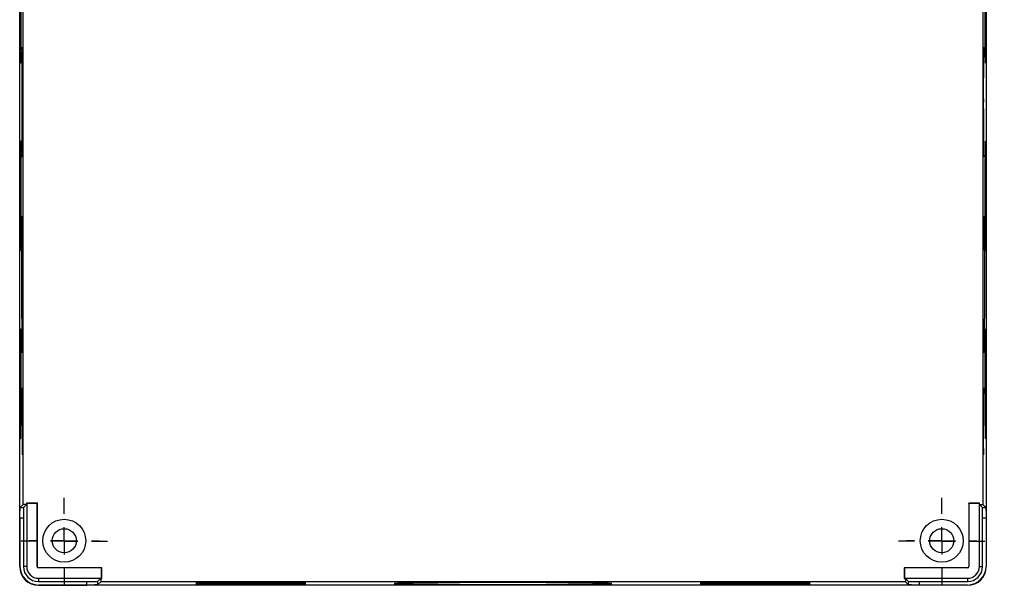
# Model space of a CAD drawing. Header units: millimetres. Extents: x 0 to 1118, y 0 to 864.
# Tile 6 of 11: x 782 to 966, y 321 to 426. Entities that reach past the tile are written whole.
import ezdxf

# ---------------------------------------------------------------- set-up
doc = ezdxf.new("R2010")
doc.units = ezdxf.units.MM
doc.header["$LTSCALE"] = 4
doc.linetypes.add('CENTERX2', pattern=[20.32, 12.7, -2.54, 2.54, -2.54])
doc.layers.add('CENTER', color=40, linetype='CENTERX2')
doc.layers.add('DIMENSIONS', color=140, linetype='Continuous', lineweight=25)
doc.styles.add('SLDTEXTSTYLE0', font='TXT', dxfattribs={"width": 0.7})
doc.dimstyles.new('SLDDIMSTYLE0', dxfattribs={"dimtxt": 8.632031, "dimasz": 13.208, "dimexe": 0, "dimexo": 0.0625, "dimgap": 2.158008, "dimtad": 0, "dimtih": 1, "dimtoh": 1, "dimdec": 1, "dimrnd": 1e-09, "dimzin": 12, "dimdsep": 46, "dimtxsty": 'SLDTEXTSTYLE0', "dimsah": 1, "dimcen": 0.09, "dimadec": 0, "dimazin": 3, "dimtfac": 1, "dimtdec": 1, "dimtofl": 0, "dimtmove": 0, "dimatfit": 3, "dimfxl": 0, "dimfrac": 2, "dimtolj": 1, "dimtzin": 12, "dimarcsym": 0})

# ---------------------------------------------------------------- blocks, each defined once
blk = doc.blocks.new('_D_12')
at = {"layer": 'DIMENSIONS'}
for p, q in [((967.33, 492.61), (1015.21, 492.61)), ((1002.51, 492.61), (1002.51, 430.22)), ((989.68, 414.57), (986.79, 414.57)), ((986.79, 414.57), (986.79, 400.85)), ((1015.34, 414.57), (1018.23, 414.57)), ((1018.23, 414.57), (1018.23, 400.85)), ((986.79, 400.85), (989.68, 400.85)), ((1018.23, 400.85), (1015.34, 400.85)), ((1002.51, 329.01), (1002.51, 398.92)), ((967.33, 329.01), (1015.21, 329.01))]:
    blk.add_line(p, q, dxfattribs=at)
for points in [[(1002.51, 492.61), (1000.48, 479.4), (1004.54, 479.4)], [(1002.51, 329.01), (1004.54, 342.21), (1000.48, 342.21)]]:
    blk.add_solid(points, dxfattribs=at)
at = {"layer": 'DIMENSIONS', "char_height": 8.467, "attachment_point": 1, "style": 'SLDTEXTSTYLE0'}
for s, insert in [('163.6', (986.09, 427.42)), ('6.44', (989.68, 411.77))]:
    blk.add_mtext(s, dxfattribs=dict(at, insert=insert))
blk = doc.blocks.new('SW_CENTERMARKSYMBOL_21')
at = {"layer": 'CENTER', "color": 0}
for p, q in [((0, 5.08), (0, 8.04)), ((0, 0), (0, 2.54)), ((-5.08, 0), (-8.04, 0)), ((0, 0), (-2.54, 0)), ((0, 0), (0, -2.54)), ((0, 0), (2.54, 0)), ((5.08, 0), (8.04, 0)), ((0, -5.08), (0, -8.04))]:
    blk.add_line(p, q, dxfattribs=at)
blk = doc.blocks.new('SW_CENTERMARKSYMBOL_22')
at = {"layer": 'CENTER', "color": 0}
for p, q in [((0, 5.08), (0, 8.04)), ((0, 0), (0, 2.54)), ((-5.08, 0), (-8.04, 0)), ((0, 0), (-2.54, 0)), ((0, 0), (0, -2.54)), ((0, 0), (2.54, 0)), ((5.08, 0), (8.04, 0)), ((0, -5.08), (0, -8.04))]:
    blk.add_line(p, q, dxfattribs=at)
blk = doc.blocks.new('SW_CENTERMARKSYMBOL_24')
at = {"layer": 'CENTER', "color": 0}
for p, q in [((0, 5.08), (0, 6.54)), ((0, 0), (0, 2.54)), ((-5.08, 0), (-6.54, 0)), ((0, 0), (-2.54, 0)), ((0, 0), (0, -2.54)), ((0, 0), (2.54, 0)), ((5.08, 0), (6.54, 0)), ((0, -5.08), (0, -6.54))]:
    blk.add_line(p, q, dxfattribs=at)
blk = doc.blocks.new('SW_CENTERMARKSYMBOL_25')
at = {"layer": 'CENTER', "color": 0}
for p, q in [((0, 5.08), (0, 6.54)), ((0, 0), (0, 2.54)), ((-5.08, 0), (-6.54, 0)), ((0, 0), (-2.54, 0)), ((0, 0), (0, -2.54)), ((0, 0), (2.54, 0)), ((5.08, 0), (6.54, 0)), ((0, -5.08), (0, -6.54))]:
    blk.add_line(p, q, dxfattribs=at)

msp = doc.modelspace()

# ---------------------------------------------------------------- linework, layer by layer
for p, q in [((782.41, 324.26), (782.41, 497.36)), ((962.51, 497.36), (962.51, 324.26)), ((783.05, 335.84), (783.05, 485.77)), ((961.87, 485.77), (961.87, 335.84)), ((783.05, 335.84), (782.48, 335.27)), ((783.7, 335.84), (783.05, 335.84)), ((783.7, 335.84), (783.13, 335.27)), ((783.7, 336.04), (783.7, 335.84)), ((783.71, 336.02), (783.7, 336.04)), ((785.7, 336.04), (783.7, 336.04)), ((785.68, 336.02), (783.71, 336.02)), ((783.71, 336.02), (783.71, 324.26)), ((785.68, 336.02), (785.7, 336.04)), ((785.68, 324.26), (785.68, 336.02)), ((785.7, 324.26), (785.7, 336.04)), ((959.24, 336.02), (959.23, 336.04)), ((959.23, 336.04), (959.23, 324.26)), ((961.23, 336.04), (959.23, 336.04)), ((959.24, 336.02), (959.24, 324.26)), ((961.21, 336.02), (959.24, 336.02)), ((961.21, 336.02), (961.23, 336.04)), ((961.21, 324.26), (961.21, 336.02)), ((961.23, 335.84), (961.23, 336.04)), ((961.23, 335.84), (961.79, 335.27)), ((961.23, 335.84), (961.87, 335.84)), ((962.44, 335.27), (961.87, 335.84)), ((782.48, 335.27), (783.13, 335.27)), ((961.79, 335.27), (962.44, 335.27)), ((782.46, 333.27), (782.46, 324.26)), ((783.11, 333.27), (782.46, 333.27)), ((783.11, 333.27), (783.11, 324.26)), ((961.81, 324.26), (961.81, 333.27)), ((962.46, 333.27), (961.81, 333.27)), ((962.46, 333.27), (962.46, 324.26)), ((782.46, 324.26), (782.41, 324.26)), ((783.71, 324.26), (783.11, 324.26)), ((785.68, 324.26), (785.7, 324.26)), ((785.91, 324.02), (785.91, 324.04)), ((797.7, 324.04), (785.91, 324.04)), ((797.68, 324.02), (785.91, 324.02)), ((797.68, 324.02), (797.7, 324.04)), ((797.68, 322.06), (797.68, 324.02)), ((797.7, 322.04), (797.7, 324.04)), ((947.24, 324.02), (947.23, 324.04)), ((959.01, 324.04), (947.23, 324.04)), ((947.23, 324.04), (947.23, 322.04)), ((947.24, 324.02), (947.24, 322.06)), ((959.01, 324.02), (947.24, 324.02)), ((959.01, 324.02), (959.01, 324.04)), ((959.24, 324.26), (959.23, 324.26)), ((961.21, 324.26), (961.81, 324.26)), ((962.46, 324.26), (962.51, 324.26)), ((785.91, 322.06), (785.91, 321.46)), ((785.91, 322.06), (797.68, 322.06)), ((785.91, 321.46), (794.93, 321.46)), ((794.93, 320.81), (794.93, 321.46)), ((797.5, 322.04), (796.93, 321.47)), ((796.93, 321.47), (796.93, 320.83)), ((796.93, 320.83), (797.5, 321.39)), ((797.5, 322.04), (797.7, 322.04)), ((797.5, 322.04), (797.5, 321.39)), ((947.43, 321.39), (797.5, 321.39)), ((797.68, 322.06), (797.7, 322.04)), ((947.24, 322.06), (947.23, 322.04)), ((947.23, 322.04), (947.43, 322.04)), ((947.24, 322.06), (959.01, 322.06)), ((947.43, 322.04), (947.99, 321.47)), ((947.43, 322.04), (947.43, 321.39)), ((947.43, 321.39), (947.99, 320.83)), ((947.99, 320.83), (947.99, 321.47)), ((949.99, 321.46), (959.01, 321.46)), ((949.99, 321.46), (949.99, 320.81)), ((959.01, 322.06), (959.01, 321.46)), ((785.91, 320.81), (785.91, 320.76)), ((785.91, 320.81), (794.93, 320.81)), ((959.01, 320.76), (785.91, 320.76)), ((958.96, 320.76), (785.96, 320.76)), ((959.01, 320.81), (949.99, 320.81)), ((959.01, 320.81), (959.01, 320.76))]:
    msp.add_line(p, q)
for centre, radius in [((790.71, 329.06), 4), ((954.21, 329.06), 4), ((790.71, 329.06), 2.25), ((954.21, 329.06), 2.25)]:
    msp.add_circle(centre, radius)
for centre, radius, start, end in [((1313.55, 412.86), 351.6, 178.6648, 180.3352), ((1313.83, 395.36), 351.6, 178.6648, 180.3352), ((1313.83, 360.36), 351.6, 178.6648, 180.3352), ((1163.79, 352.67), 201.87, 178.613, 180.387), ((785.91, 324.26), 3.5, 180, 270), ((785.91, 324.26), 3.45, 180, 270), ((785.91, 324.26), 2.8, 180, 270), ((785.91, 324.26), 2.2, 180, 270), ((785.91, 324.26), 0.233, 180, 270), ((785.91, 324.26), 0.215, 180, 270), ((959.01, 324.26), 2.8, 270, 0), ((959.01, 324.26), 2.2, 270, 0), ((959.01, 324.26), 0.233, 270, 0), ((959.01, 324.26), 0.215, 270, 0), ((959.01, 324.26), 3.45, 270, 0), ((959.01, 324.26), 3.5, 270, 0)]:
    msp.add_arc(centre, radius, start, end)
for points, knots in [([(782.69, 428.31), (782.69, 427.88), (782.69, 427.42), (782.69, 426.47), (782.69, 425.96), (782.68, 424.91), (782.68, 424.37), (782.68, 423.26), (782.67, 422.7), (782.67, 421.61), (782.66, 421.08), (782.65, 420.09), (782.65, 419.64), (782.63, 418.88), (782.63, 418.58), (782.61, 418.16), (782.61, 418.06), (782.59, 418.06), (782.58, 418.16), (782.57, 418.58), (782.56, 418.88), (782.55, 419.64), (782.54, 420.09), (782.53, 421.08), (782.53, 421.61), (782.52, 422.7), (782.52, 423.26), (782.52, 424.37), (782.51, 424.91), (782.51, 425.96), (782.51, 426.47), (782.51, 427.42), (782.51, 427.88), (782.51, 428.73), (782.51, 429.19), (782.51, 430.15), (782.51, 430.65), (782.51, 431.7), (782.52, 432.25), (782.52, 433.35), (782.52, 433.91), (782.53, 435), (782.53, 435.54), (782.54, 436.52), (782.55, 436.97), (782.56, 437.73), (782.57, 438.03), (782.58, 438.45), (782.59, 438.56), (782.61, 438.56), (782.61, 438.45), (782.63, 438.03), (782.63, 437.73), (782.65, 436.97), (782.65, 436.52), (782.66, 435.54), (782.67, 435), (782.67, 433.91), (782.68, 433.35), (782.68, 432.25), (782.68, 431.7), (782.69, 430.65), (782.69, 430.15), (782.69, 429.19), (782.69, 428.73), (782.69, 428.31)], [0, 0, 0, 0, 0.03125, 0.03125, 0.0625, 0.0625, 0.09375, 0.09375, 0.125, 0.125, 0.15625, 0.15625, 0.1875, 0.1875, 0.21875, 0.21875, 0.25, 0.25, 0.28125, 0.28125, 0.3125, 0.3125, 0.34375, 0.34375, 0.375, 0.375, 0.40625, 0.40625, 0.4375, 0.4375, 0.46875, 0.46875, 0.5, 0.5, 0.53125, 0.53125, 0.5625, 0.5625, 0.59375, 0.59375, 0.625, 0.625, 0.65625, 0.65625, 0.6875, 0.6875, 0.71875, 0.71875, 0.75, 0.75, 0.78125, 0.78125, 0.8125, 0.8125, 0.84375, 0.84375, 0.875, 0.875, 0.90625, 0.90625, 0.9375, 0.9375, 0.96875, 0.96875, 1, 1, 1, 1]), ([(962.23, 428.31), (962.23, 427.88), (962.23, 427.42), (962.23, 426.47), (962.24, 425.96), (962.24, 424.91), (962.24, 424.37), (962.24, 423.26), (962.25, 422.7), (962.25, 421.61), (962.26, 421.08), (962.27, 420.09), (962.27, 419.64), (962.29, 418.88), (962.29, 418.58), (962.31, 418.16), (962.32, 418.06), (962.32, 418.06)], [0, 0, 0, 0, 0.125, 0.125, 0.25, 0.25, 0.375, 0.375, 0.5, 0.5, 0.625, 0.625, 0.75, 0.75, 0.875, 0.875, 1, 1, 1, 1]), ([(782.97, 410.81), (782.97, 410.38), (782.97, 409.92), (782.97, 408.97), (782.96, 408.46), (782.96, 407.41), (782.96, 406.87), (782.96, 405.76), (782.95, 405.2), (782.95, 404.11), (782.94, 403.58), (782.93, 402.59), (782.93, 402.14), (782.91, 401.38), (782.91, 401.08), (782.89, 400.66), (782.88, 400.56), (782.87, 400.56), (782.86, 400.66), (782.85, 401.08), (782.84, 401.38), (782.83, 402.14), (782.82, 402.59), (782.81, 403.58), (782.81, 404.11), (782.8, 405.2), (782.8, 405.76), (782.79, 406.87), (782.79, 407.41), (782.79, 408.46), (782.79, 408.97), (782.79, 409.92), (782.79, 410.38), (782.79, 411.23), (782.79, 411.69), (782.79, 412.65), (782.79, 413.15), (782.79, 414.2), (782.79, 414.75), (782.8, 415.85), (782.8, 416.41), (782.81, 417.5), (782.81, 418.04), (782.82, 419.02), (782.83, 419.47), (782.84, 420.23), (782.85, 420.53), (782.86, 420.95), (782.87, 421.06), (782.88, 421.06), (782.89, 420.95), (782.91, 420.53), (782.91, 420.23), (782.93, 419.47), (782.93, 419.02), (782.94, 418.04), (782.95, 417.5), (782.95, 416.41), (782.96, 415.85), (782.96, 414.75), (782.96, 414.2), (782.96, 413.15), (782.97, 412.65), (782.97, 411.69), (782.97, 411.23), (782.97, 410.81)], [0, 0, 0, 0, 0.03125, 0.03125, 0.0625, 0.0625, 0.09375, 0.09375, 0.125, 0.125, 0.15625, 0.15625, 0.1875, 0.1875, 0.21875, 0.21875, 0.25, 0.25, 0.28125, 0.28125, 0.3125, 0.3125, 0.34375, 0.34375, 0.375, 0.375, 0.40625, 0.40625, 0.4375, 0.4375, 0.46875, 0.46875, 0.5, 0.5, 0.53125, 0.53125, 0.5625, 0.5625, 0.59375, 0.59375, 0.625, 0.625, 0.65625, 0.65625, 0.6875, 0.6875, 0.71875, 0.71875, 0.75, 0.75, 0.78125, 0.78125, 0.8125, 0.8125, 0.84375, 0.84375, 0.875, 0.875, 0.90625, 0.90625, 0.9375, 0.9375, 0.96875, 0.96875, 1, 1, 1, 1]), ([(961.95, 410.81), (961.95, 410.38), (961.95, 409.92), (961.96, 408.97), (961.96, 408.46), (961.96, 407.41), (961.96, 406.87), (961.97, 405.76), (961.97, 405.2), (961.98, 404.11), (961.98, 403.58), (961.99, 402.59), (962, 402.14), (962.01, 401.38), (962.01, 401.08), (962.03, 400.66), (962.04, 400.56), (962.04, 400.56)], [0, 0, 0, 0, 0.125, 0.125, 0.25, 0.25, 0.375, 0.375, 0.5, 0.5, 0.625, 0.625, 0.75, 0.75, 0.875, 0.875, 1, 1, 1, 1]), ([(782.69, 393.31), (782.69, 392.88), (782.69, 392.42), (782.69, 391.47), (782.69, 390.96), (782.68, 389.91), (782.68, 389.37), (782.68, 388.26), (782.67, 387.7), (782.67, 386.61), (782.66, 386.08), (782.65, 385.09), (782.65, 384.64), (782.63, 383.88), (782.63, 383.58), (782.61, 383.16), (782.61, 383.06), (782.59, 383.06), (782.58, 383.16), (782.57, 383.58), (782.56, 383.88), (782.55, 384.64), (782.54, 385.09), (782.53, 386.08), (782.53, 386.61), (782.52, 387.7), (782.52, 388.26), (782.52, 389.37), (782.51, 389.91), (782.51, 390.96), (782.51, 391.47), (782.51, 392.42), (782.51, 392.88), (782.51, 393.73), (782.51, 394.19), (782.51, 395.15), (782.51, 395.65), (782.51, 396.7), (782.52, 397.25), (782.52, 398.35), (782.52, 398.91), (782.53, 400), (782.53, 400.54), (782.54, 401.52), (782.55, 401.97), (782.56, 402.73), (782.57, 403.03), (782.58, 403.45), (782.59, 403.56), (782.61, 403.56), (782.61, 403.45), (782.63, 403.03), (782.63, 402.73), (782.65, 401.97), (782.65, 401.52), (782.66, 400.54), (782.67, 400), (782.67, 398.91), (782.68, 398.35), (782.68, 397.25), (782.68, 396.7), (782.69, 395.65), (782.69, 395.15), (782.69, 394.19), (782.69, 393.73), (782.69, 393.31)], [0, 0, 0, 0, 0.03125, 0.03125, 0.0625, 0.0625, 0.09375, 0.09375, 0.125, 0.125, 0.15625, 0.15625, 0.1875, 0.1875, 0.21875, 0.21875, 0.25, 0.25, 0.28125, 0.28125, 0.3125, 0.3125, 0.34375, 0.34375, 0.375, 0.375, 0.40625, 0.40625, 0.4375, 0.4375, 0.46875, 0.46875, 0.5, 0.5, 0.53125, 0.53125, 0.5625, 0.5625, 0.59375, 0.59375, 0.625, 0.625, 0.65625, 0.65625, 0.6875, 0.6875, 0.71875, 0.71875, 0.75, 0.75, 0.78125, 0.78125, 0.8125, 0.8125, 0.84375, 0.84375, 0.875, 0.875, 0.90625, 0.90625, 0.9375, 0.9375, 0.96875, 0.96875, 1, 1, 1, 1]), ([(962.23, 393.31), (962.23, 392.88), (962.23, 392.42), (962.23, 391.47), (962.24, 390.96), (962.24, 389.91), (962.24, 389.37), (962.24, 388.26), (962.25, 387.7), (962.25, 386.61), (962.26, 386.08), (962.27, 385.09), (962.27, 384.64), (962.29, 383.88), (962.29, 383.58), (962.31, 383.16), (962.32, 383.06), (962.32, 383.06)], [0, 0, 0, 0, 0.125, 0.125, 0.25, 0.25, 0.375, 0.375, 0.5, 0.5, 0.625, 0.625, 0.75, 0.75, 0.875, 0.875, 1, 1, 1, 1]), ([(782.99, 376.81), (782.99, 376.27), (782.99, 375.71), (782.99, 374.52), (782.99, 373.89), (782.98, 372.58), (782.98, 371.91), (782.97, 370.53), (782.97, 369.84), (782.96, 368.48), (782.96, 367.81), (782.94, 366.59), (782.94, 366.03), (782.92, 365.09), (782.91, 364.71), (782.9, 364.19), (782.89, 364.06), (782.87, 364.06), (782.86, 364.19), (782.84, 364.71), (782.83, 365.09), (782.82, 366.03), (782.81, 366.59), (782.8, 367.81), (782.79, 368.48), (782.78, 369.84), (782.78, 370.53), (782.77, 371.91), (782.77, 372.58), (782.77, 373.89), (782.77, 374.52), (782.77, 375.71), (782.77, 376.27), (782.77, 377.34), (782.77, 377.9), (782.77, 379.09), (782.77, 379.72), (782.77, 381.03), (782.77, 381.71), (782.78, 383.08), (782.78, 383.78), (782.79, 385.14), (782.8, 385.8), (782.81, 387.02), (782.82, 387.59), (782.83, 388.53), (782.84, 388.91), (782.86, 389.42), (782.87, 389.56), (782.89, 389.56), (782.9, 389.42), (782.91, 388.91), (782.92, 388.53), (782.94, 387.59), (782.94, 387.02), (782.96, 385.8), (782.96, 385.14), (782.97, 383.78), (782.97, 383.08), (782.98, 381.71), (782.98, 381.03), (782.99, 379.72), (782.99, 379.09), (782.99, 377.9), (782.99, 377.34), (782.99, 376.81)], [0, 0, 0, 0, 0.03125, 0.03125, 0.0625, 0.0625, 0.09375, 0.09375, 0.125, 0.125, 0.15625, 0.15625, 0.1875, 0.1875, 0.21875, 0.21875, 0.25, 0.25, 0.28125, 0.28125, 0.3125, 0.3125, 0.34375, 0.34375, 0.375, 0.375, 0.40625, 0.40625, 0.4375, 0.4375, 0.46875, 0.46875, 0.5, 0.5, 0.53125, 0.53125, 0.5625, 0.5625, 0.59375, 0.59375, 0.625, 0.625, 0.65625, 0.65625, 0.6875, 0.6875, 0.71875, 0.71875, 0.75, 0.75, 0.78125, 0.78125, 0.8125, 0.8125, 0.84375, 0.84375, 0.875, 0.875, 0.90625, 0.90625, 0.9375, 0.9375, 0.96875, 0.96875, 1, 1, 1, 1]), ([(961.93, 376.81), (961.93, 376.27), (961.93, 375.71), (961.93, 374.52), (961.94, 373.89), (961.94, 372.58), (961.94, 371.91), (961.95, 370.53), (961.95, 369.84), (961.96, 368.48), (961.96, 367.81), (961.98, 366.59), (961.98, 366.03), (962, 365.09), (962.01, 364.71), (962.02, 364.19), (962.03, 364.06), (962.05, 364.06), (962.06, 364.19), (962.08, 364.71), (962.09, 365.09), (962.1, 366.03), (962.11, 366.59), (962.12, 367.81), (962.13, 368.48), (962.14, 369.84), (962.14, 370.53), (962.15, 371.91), (962.15, 372.58), (962.15, 373.89), (962.15, 374.52), (962.15, 375.71), (962.15, 376.27), (962.15, 377.34), (962.15, 377.9), (962.15, 379.09), (962.15, 379.72), (962.15, 381.03), (962.15, 381.71), (962.14, 383.08), (962.14, 383.78), (962.13, 385.14), (962.12, 385.8), (962.11, 387.02), (962.1, 387.59), (962.09, 388.53), (962.08, 388.91), (962.06, 389.42), (962.05, 389.56), (962.03, 389.56), (962.02, 389.42), (962.01, 388.91), (962, 388.53), (961.98, 387.59), (961.98, 387.02), (961.96, 385.8), (961.96, 385.14), (961.95, 383.78), (961.95, 383.08), (961.94, 381.71), (961.94, 381.03), (961.94, 379.72), (961.93, 379.09), (961.93, 377.9), (961.93, 377.34), (961.93, 376.81)], [0, 0, 0, 0, 0.03125, 0.03125, 0.0625, 0.0625, 0.09375, 0.09375, 0.125, 0.125, 0.15625, 0.15625, 0.1875, 0.1875, 0.21875, 0.21875, 0.25, 0.25, 0.28125, 0.28125, 0.3125, 0.3125, 0.34375, 0.34375, 0.375, 0.375, 0.40625, 0.40625, 0.4375, 0.4375, 0.46875, 0.46875, 0.5, 0.5, 0.53125, 0.53125, 0.5625, 0.5625, 0.59375, 0.59375, 0.625, 0.625, 0.65625, 0.65625, 0.6875, 0.6875, 0.71875, 0.71875, 0.75, 0.75, 0.78125, 0.78125, 0.8125, 0.8125, 0.84375, 0.84375, 0.875, 0.875, 0.90625, 0.90625, 0.9375, 0.9375, 0.96875, 0.96875, 1, 1, 1, 1]), ([(782.69, 358.31), (782.69, 357.88), (782.69, 357.42), (782.69, 356.47), (782.69, 355.96), (782.68, 354.91), (782.68, 354.37), (782.68, 353.26), (782.67, 352.7), (782.67, 351.61), (782.66, 351.08), (782.65, 350.09), (782.65, 349.64), (782.63, 348.88), (782.63, 348.58), (782.61, 348.16), (782.61, 348.06), (782.59, 348.06), (782.58, 348.16), (782.57, 348.58), (782.56, 348.88), (782.55, 349.64), (782.54, 350.09), (782.53, 351.08), (782.53, 351.61), (782.52, 352.7), (782.52, 353.26), (782.52, 354.37), (782.51, 354.91), (782.51, 355.96), (782.51, 356.47), (782.51, 357.42), (782.51, 357.88), (782.51, 358.73), (782.51, 359.19), (782.51, 360.15), (782.51, 360.65), (782.51, 361.7), (782.52, 362.25), (782.52, 363.35), (782.52, 363.91), (782.53, 365), (782.53, 365.54), (782.54, 366.52), (782.55, 366.97), (782.56, 367.73), (782.57, 368.03), (782.58, 368.45), (782.59, 368.56), (782.61, 368.56), (782.61, 368.45), (782.63, 368.03), (782.63, 367.73), (782.65, 366.97), (782.65, 366.52), (782.66, 365.54), (782.67, 365), (782.67, 363.91), (782.68, 363.35), (782.68, 362.25), (782.68, 361.7), (782.69, 360.65), (782.69, 360.15), (782.69, 359.19), (782.69, 358.73), (782.69, 358.31)], [0, 0, 0, 0, 0.03125, 0.03125, 0.0625, 0.0625, 0.09375, 0.09375, 0.125, 0.125, 0.15625, 0.15625, 0.1875, 0.1875, 0.21875, 0.21875, 0.25, 0.25, 0.28125, 0.28125, 0.3125, 0.3125, 0.34375, 0.34375, 0.375, 0.375, 0.40625, 0.40625, 0.4375, 0.4375, 0.46875, 0.46875, 0.5, 0.5, 0.53125, 0.53125, 0.5625, 0.5625, 0.59375, 0.59375, 0.625, 0.625, 0.65625, 0.65625, 0.6875, 0.6875, 0.71875, 0.71875, 0.75, 0.75, 0.78125, 0.78125, 0.8125, 0.8125, 0.84375, 0.84375, 0.875, 0.875, 0.90625, 0.90625, 0.9375, 0.9375, 0.96875, 0.96875, 1, 1, 1, 1]), ([(962.23, 358.31), (962.23, 357.88), (962.23, 357.42), (962.23, 356.47), (962.24, 355.96), (962.24, 354.91), (962.24, 354.37), (962.24, 353.26), (962.25, 352.7), (962.25, 351.61), (962.26, 351.08), (962.27, 350.09), (962.27, 349.64), (962.29, 348.88), (962.29, 348.58), (962.31, 348.16), (962.32, 348.06), (962.32, 348.06)], [0, 0, 0, 0, 0.125, 0.125, 0.25, 0.25, 0.375, 0.375, 0.5, 0.5, 0.625, 0.625, 0.75, 0.75, 0.875, 0.875, 1, 1, 1, 1]), ([(782.99, 351.31), (782.99, 350.79), (782.99, 350.2), (782.99, 349.24), (782.98, 348.9), (782.98, 348.23), (782.98, 347.89), (782.98, 347.22), (782.97, 346.9), (782.97, 346.3), (782.96, 346.02), (782.96, 345.56), (782.95, 345.37), (782.94, 345.12), (782.94, 345.06), (782.93, 345.06), (782.92, 345.12), (782.92, 345.37), (782.91, 345.56), (782.9, 346.02), (782.9, 346.3), (782.9, 346.9), (782.89, 347.22), (782.89, 347.89), (782.89, 348.23), (782.88, 348.9), (782.88, 349.24), (782.88, 350.2), (782.88, 350.79), (782.88, 351.83), (782.88, 352.42), (782.88, 353.38), (782.88, 353.71), (782.89, 354.38), (782.89, 354.72), (782.89, 355.39), (782.9, 355.71), (782.9, 356.32), (782.9, 356.59), (782.91, 357.05), (782.92, 357.24), (782.92, 357.49), (782.93, 357.56), (782.94, 357.56), (782.94, 357.49), (782.95, 357.24), (782.96, 357.05), (782.96, 356.59), (782.97, 356.32), (782.97, 355.71), (782.98, 355.39), (782.98, 354.72), (782.98, 354.38), (782.98, 353.71), (782.99, 353.38), (782.99, 352.42), (782.99, 351.83), (782.99, 351.31)], [0, 0, 0, 0, 0.0625, 0.0625, 0.09375, 0.09375, 0.125, 0.125, 0.15625, 0.15625, 0.1875, 0.1875, 0.21875, 0.21875, 0.25, 0.25, 0.28125, 0.28125, 0.3125, 0.3125, 0.34375, 0.34375, 0.375, 0.375, 0.40625, 0.40625, 0.4375, 0.4375, 0.5, 0.5, 0.5625, 0.5625, 0.59375, 0.59375, 0.625, 0.625, 0.65625, 0.65625, 0.6875, 0.6875, 0.71875, 0.71875, 0.75, 0.75, 0.78125, 0.78125, 0.8125, 0.8125, 0.84375, 0.84375, 0.875, 0.875, 0.90625, 0.90625, 0.9375, 0.9375, 1, 1, 1, 1]), ([(961.93, 351.31), (961.93, 350.79), (961.93, 350.2), (961.94, 349.24), (961.94, 348.9), (961.94, 348.23), (961.94, 347.89), (961.95, 347.22), (961.95, 346.9), (961.95, 346.3), (961.96, 346.02), (961.96, 345.56), (961.97, 345.37), (961.98, 345.12), (961.98, 345.06), (961.99, 345.06)], [0, 0, 0, 0, 0.25, 0.25, 0.375, 0.375, 0.5, 0.5, 0.625, 0.625, 0.75, 0.75, 0.875, 0.875, 1, 1, 1, 1]), ([(782.46, 333.27), (782.46, 333.51), (782.46, 333.76), (782.46, 334.25), (782.47, 334.49), (782.47, 334.88), (782.47, 335.03), (782.48, 335.23), (782.48, 335.27), (782.48, 335.27)], [0, 0, 0, 0, 0.25, 0.25, 0.5, 0.5, 0.75, 0.75, 1, 1, 1, 1]), ([(783.13, 335.27), (783.13, 335.27), (783.12, 335.23), (783.12, 335.03), (783.12, 334.88), (783.11, 334.49), (783.11, 334.25), (783.11, 333.76), (783.11, 333.51), (783.11, 333.27)], [0, 0, 0, 0, 0.25, 0.25, 0.5, 0.5, 0.75, 0.75, 1, 1, 1, 1]), ([(961.81, 333.27), (961.81, 333.51), (961.81, 333.76), (961.81, 334.25), (961.81, 334.49), (961.8, 334.88), (961.8, 335.03), (961.8, 335.23), (961.8, 335.27), (961.79, 335.27)], [0, 0, 0, 0, 0.25, 0.25, 0.5, 0.5, 0.75, 0.75, 1, 1, 1, 1]), ([(962.44, 335.27), (962.44, 335.27), (962.44, 335.23), (962.45, 335.03), (962.45, 334.88), (962.45, 334.49), (962.46, 334.25), (962.46, 333.76), (962.46, 333.51), (962.46, 333.27)], [0, 0, 0, 0, 0.25, 0.25, 0.5, 0.5, 0.75, 0.75, 1, 1, 1, 1]), ([(794.93, 321.46), (795.16, 321.46), (795.42, 321.46), (795.91, 321.46), (796.14, 321.46), (796.53, 321.46), (796.68, 321.46), (796.88, 321.47), (796.93, 321.47), (796.93, 321.47)], [0, 0, 0, 0, 0.25, 0.25, 0.5, 0.5, 0.75, 0.75, 1, 1, 1, 1]), ([(825.46, 321.31), (825.89, 321.31), (826.34, 321.31), (827.3, 321.31), (827.81, 321.31), (828.86, 321.31), (829.4, 321.31), (830.5, 321.3), (831.06, 321.3), (832.16, 321.29), (832.69, 321.29), (833.68, 321.28), (834.13, 321.27), (834.88, 321.26), (835.19, 321.25), (835.6, 321.24), (835.71, 321.23), (835.71, 321.22), (835.6, 321.21), (835.19, 321.19), (834.88, 321.19), (834.13, 321.17), (833.68, 321.17), (832.69, 321.16), (832.16, 321.15), (831.06, 321.15), (830.5, 321.14), (829.4, 321.14), (828.86, 321.14), (827.81, 321.14), (827.3, 321.13), (826.34, 321.13), (825.89, 321.13), (825.03, 321.13), (824.58, 321.13), (823.62, 321.13), (823.12, 321.14), (822.07, 321.14), (821.52, 321.14), (820.42, 321.14), (819.86, 321.15), (818.76, 321.15), (818.23, 321.16), (817.25, 321.17), (816.79, 321.17), (816.04, 321.19), (815.73, 321.19), (815.32, 321.21), (815.21, 321.22), (815.21, 321.23), (815.32, 321.24), (815.73, 321.25), (816.04, 321.26), (816.79, 321.27), (817.25, 321.28), (818.23, 321.29), (818.76, 321.29), (819.86, 321.3), (820.42, 321.3), (821.52, 321.31), (822.07, 321.31), (823.12, 321.31), (823.62, 321.31), (824.58, 321.31), (825.03, 321.31), (825.46, 321.31)], [0, 0, 0, 0, 0.03125, 0.03125, 0.0625, 0.0625, 0.09375, 0.09375, 0.125, 0.125, 0.15625, 0.15625, 0.1875, 0.1875, 0.21875, 0.21875, 0.25, 0.25, 0.28125, 0.28125, 0.3125, 0.3125, 0.34375, 0.34375, 0.375, 0.375, 0.40625, 0.40625, 0.4375, 0.4375, 0.46875, 0.46875, 0.5, 0.5, 0.53125, 0.53125, 0.5625, 0.5625, 0.59375, 0.59375, 0.625, 0.625, 0.65625, 0.65625, 0.6875, 0.6875, 0.71875, 0.71875, 0.75, 0.75, 0.78125, 0.78125, 0.8125, 0.8125, 0.84375, 0.84375, 0.875, 0.875, 0.90625, 0.90625, 0.9375, 0.9375, 0.96875, 0.96875, 1, 1, 1, 1]), ([(872.46, 321.26), (873.3, 321.26), (874.2, 321.26), (876.1, 321.26), (877.09, 321.26), (879.17, 321.25), (880.24, 321.25), (882.42, 321.24), (883.53, 321.23), (885.69, 321.22), (886.74, 321.21), (888.69, 321.19), (889.58, 321.18), (891.08, 321.15), (891.68, 321.14), (892.5, 321.11), (892.71, 321.1), (892.71, 321.07), (892.5, 321.05), (891.68, 321.03), (891.08, 321.01), (889.58, 320.99), (888.69, 320.98), (886.74, 320.96), (885.69, 320.95), (883.53, 320.93), (882.42, 320.93), (880.24, 320.92), (879.17, 320.92), (877.09, 320.91), (876.1, 320.91), (874.2, 320.91), (873.3, 320.91), (871.62, 320.91), (870.72, 320.91), (868.83, 320.91), (867.83, 320.91), (865.75, 320.92), (864.68, 320.92), (862.5, 320.93), (861.39, 320.93), (859.23, 320.95), (858.18, 320.96), (856.23, 320.98), (855.34, 320.99), (853.85, 321.01), (853.24, 321.03), (852.42, 321.05), (852.21, 321.07), (852.21, 321.1), (852.42, 321.11), (853.24, 321.14), (853.85, 321.15), (855.34, 321.18), (856.23, 321.19), (858.18, 321.21), (859.23, 321.22), (861.39, 321.23), (862.5, 321.24), (864.68, 321.25), (865.75, 321.25), (867.83, 321.26), (868.83, 321.26), (870.72, 321.26), (871.62, 321.26), (872.46, 321.26)], [0, 0, 0, 0, 0.03125, 0.03125, 0.0625, 0.0625, 0.09375, 0.09375, 0.125, 0.125, 0.15625, 0.15625, 0.1875, 0.1875, 0.21875, 0.21875, 0.25, 0.25, 0.28125, 0.28125, 0.3125, 0.3125, 0.34375, 0.34375, 0.375, 0.375, 0.40625, 0.40625, 0.4375, 0.4375, 0.46875, 0.46875, 0.5, 0.5, 0.53125, 0.53125, 0.5625, 0.5625, 0.59375, 0.59375, 0.625, 0.625, 0.65625, 0.65625, 0.6875, 0.6875, 0.71875, 0.71875, 0.75, 0.75, 0.78125, 0.78125, 0.8125, 0.8125, 0.84375, 0.84375, 0.875, 0.875, 0.90625, 0.90625, 0.9375, 0.9375, 0.96875, 0.96875, 1, 1, 1, 1]), ([(919.46, 321.31), (919.89, 321.31), (920.34, 321.31), (921.3, 321.31), (921.81, 321.31), (922.86, 321.31), (923.4, 321.31), (924.5, 321.3), (925.06, 321.3), (926.16, 321.29), (926.69, 321.29), (927.68, 321.28), (928.13, 321.27), (928.88, 321.26), (929.19, 321.25), (929.6, 321.24), (929.71, 321.23), (929.71, 321.22), (929.6, 321.21), (929.19, 321.19), (928.88, 321.19), (928.13, 321.17), (927.68, 321.17), (926.69, 321.16), (926.16, 321.15), (925.06, 321.15), (924.5, 321.14), (923.4, 321.14), (922.86, 321.14), (921.81, 321.14), (921.3, 321.13), (920.34, 321.13), (919.89, 321.13), (919.03, 321.13), (918.58, 321.13), (917.62, 321.13), (917.12, 321.14), (916.07, 321.14), (915.52, 321.14), (914.42, 321.14), (913.86, 321.15), (912.76, 321.15), (912.23, 321.16), (911.25, 321.17), (910.79, 321.17), (910.04, 321.19), (909.73, 321.19), (909.32, 321.21), (909.21, 321.22), (909.21, 321.23), (909.32, 321.24), (909.73, 321.25), (910.04, 321.26), (910.79, 321.27), (911.25, 321.28), (912.23, 321.29), (912.76, 321.29), (913.86, 321.3), (914.42, 321.3), (915.52, 321.31), (916.07, 321.31), (917.12, 321.31), (917.62, 321.31), (918.58, 321.31), (919.03, 321.31), (919.46, 321.31)], [0, 0, 0, 0, 0.03125, 0.03125, 0.0625, 0.0625, 0.09375, 0.09375, 0.125, 0.125, 0.15625, 0.15625, 0.1875, 0.1875, 0.21875, 0.21875, 0.25, 0.25, 0.28125, 0.28125, 0.3125, 0.3125, 0.34375, 0.34375, 0.375, 0.375, 0.40625, 0.40625, 0.4375, 0.4375, 0.46875, 0.46875, 0.5, 0.5, 0.53125, 0.53125, 0.5625, 0.5625, 0.59375, 0.59375, 0.625, 0.625, 0.65625, 0.65625, 0.6875, 0.6875, 0.71875, 0.71875, 0.75, 0.75, 0.78125, 0.78125, 0.8125, 0.8125, 0.84375, 0.84375, 0.875, 0.875, 0.90625, 0.90625, 0.9375, 0.9375, 0.96875, 0.96875, 1, 1, 1, 1]), ([(947.99, 321.47), (948, 321.47), (948.04, 321.47), (948.24, 321.46), (948.39, 321.46), (948.78, 321.46), (949.02, 321.46), (949.51, 321.46), (949.76, 321.46), (949.99, 321.46)], [0, 0, 0, 0, 0.25, 0.25, 0.5, 0.5, 0.75, 0.75, 1, 1, 1, 1]), ([(796.93, 320.83), (796.93, 320.82), (796.88, 320.82), (796.68, 320.82), (796.53, 320.82), (796.14, 320.81), (795.91, 320.81), (795.42, 320.81), (795.16, 320.81), (794.93, 320.81)], [0, 0, 0, 0, 0.25, 0.25, 0.5, 0.5, 0.75, 0.75, 1, 1, 1, 1]), ([(825.46, 321.03), (825.89, 321.03), (826.34, 321.03), (827.3, 321.03), (827.81, 321.03), (828.86, 321.03), (829.4, 321.03), (830.5, 321.02), (831.06, 321.02), (832.16, 321.01), (832.69, 321.01), (833.68, 321), (834.13, 320.99), (834.88, 320.98), (835.19, 320.97), (835.6, 320.96), (835.71, 320.95), (835.71, 320.94), (835.6, 320.93), (835.19, 320.91), (834.88, 320.91), (834.13, 320.9), (833.68, 320.89), (832.69, 320.88), (832.16, 320.88), (831.06, 320.87), (830.5, 320.87), (829.4, 320.86), (828.86, 320.86), (827.81, 320.86), (827.3, 320.86), (826.34, 320.85), (825.89, 320.85), (825.03, 320.85), (824.58, 320.85), (823.62, 320.86), (823.12, 320.86), (822.07, 320.86), (821.52, 320.86), (820.42, 320.87), (819.86, 320.87), (818.76, 320.88), (818.23, 320.88), (817.25, 320.89), (816.79, 320.9), (816.04, 320.91), (815.73, 320.91), (815.32, 320.93), (815.21, 320.94), (815.21, 320.95), (815.32, 320.96), (815.73, 320.97), (816.04, 320.98), (816.79, 320.99), (817.25, 321), (818.23, 321.01), (818.76, 321.01), (819.86, 321.02), (820.42, 321.02), (821.52, 321.03), (822.07, 321.03), (823.12, 321.03), (823.62, 321.03), (824.58, 321.03), (825.03, 321.03), (825.46, 321.03)], [0, 0, 0, 0, 0.03125, 0.03125, 0.0625, 0.0625, 0.09375, 0.09375, 0.125, 0.125, 0.15625, 0.15625, 0.1875, 0.1875, 0.21875, 0.21875, 0.25, 0.25, 0.28125, 0.28125, 0.3125, 0.3125, 0.34375, 0.34375, 0.375, 0.375, 0.40625, 0.40625, 0.4375, 0.4375, 0.46875, 0.46875, 0.5, 0.5, 0.53125, 0.53125, 0.5625, 0.5625, 0.59375, 0.59375, 0.625, 0.625, 0.65625, 0.65625, 0.6875, 0.6875, 0.71875, 0.71875, 0.75, 0.75, 0.78125, 0.78125, 0.8125, 0.8125, 0.84375, 0.84375, 0.875, 0.875, 0.90625, 0.90625, 0.9375, 0.9375, 0.96875, 0.96875, 1, 1, 1, 1]), ([(919.46, 321.03), (919.89, 321.03), (920.34, 321.03), (921.3, 321.03), (921.81, 321.03), (922.86, 321.03), (923.4, 321.03), (924.5, 321.02), (925.06, 321.02), (926.16, 321.01), (926.69, 321.01), (927.68, 321), (928.13, 320.99), (928.88, 320.98), (929.19, 320.97), (929.6, 320.96), (929.71, 320.95), (929.71, 320.94), (929.6, 320.93), (929.19, 320.91), (928.88, 320.91), (928.13, 320.9), (927.68, 320.89), (926.69, 320.88), (926.16, 320.88), (925.06, 320.87), (924.5, 320.87), (923.4, 320.86), (922.86, 320.86), (921.81, 320.86), (921.3, 320.86), (920.34, 320.85), (919.89, 320.85), (919.03, 320.85), (918.58, 320.85), (917.62, 320.86), (917.12, 320.86), (916.07, 320.86), (915.52, 320.86), (914.42, 320.87), (913.86, 320.87), (912.76, 320.88), (912.23, 320.88), (911.25, 320.89), (910.79, 320.9), (910.04, 320.91), (909.73, 320.91), (909.32, 320.93), (909.21, 320.94), (909.21, 320.95), (909.32, 320.96), (909.73, 320.97), (910.04, 320.98), (910.79, 320.99), (911.25, 321), (912.23, 321.01), (912.76, 321.01), (913.86, 321.02), (914.42, 321.02), (915.52, 321.03), (916.07, 321.03), (917.12, 321.03), (917.62, 321.03), (918.58, 321.03), (919.03, 321.03), (919.46, 321.03)], [0, 0, 0, 0, 0.03125, 0.03125, 0.0625, 0.0625, 0.09375, 0.09375, 0.125, 0.125, 0.15625, 0.15625, 0.1875, 0.1875, 0.21875, 0.21875, 0.25, 0.25, 0.28125, 0.28125, 0.3125, 0.3125, 0.34375, 0.34375, 0.375, 0.375, 0.40625, 0.40625, 0.4375, 0.4375, 0.46875, 0.46875, 0.5, 0.5, 0.53125, 0.53125, 0.5625, 0.5625, 0.59375, 0.59375, 0.625, 0.625, 0.65625, 0.65625, 0.6875, 0.6875, 0.71875, 0.71875, 0.75, 0.75, 0.78125, 0.78125, 0.8125, 0.8125, 0.84375, 0.84375, 0.875, 0.875, 0.90625, 0.90625, 0.9375, 0.9375, 0.96875, 0.96875, 1, 1, 1, 1]), ([(949.99, 320.81), (949.76, 320.81), (949.51, 320.81), (949.02, 320.81), (948.78, 320.81), (948.39, 320.82), (948.24, 320.82), (948.04, 320.82), (948, 320.82), (947.99, 320.83)], [0, 0, 0, 0, 0.25, 0.25, 0.5, 0.5, 0.75, 0.75, 1, 1, 1, 1])]:
    msp.add_open_spline(points, degree=3, knots=knots)

# ---------------------------------------------------------------- block references
at = {"layer": 'CENTER'}
for name, p in [('SW_CENTERMARKSYMBOL_21', (790.71, 329.01)), ('SW_CENTERMARKSYMBOL_22', (954.21, 329.01)), ('SW_CENTERMARKSYMBOL_25', (790.71, 329.06)), ('SW_CENTERMARKSYMBOL_24', (954.21, 329.06))]:
    msp.add_blockref(name, p, dxfattribs=at)

# ---------------------------------------------------------------- dimensions: what is measured, and where the dimension line sits
at = {"layer": 'DIMENSIONS'}
dim = msp.add_linear_dim(base=(1002.51, 329.01), p1=(962.25, 492.61), p2=(962.25, 329.01), angle=90, dimstyle='SLDDIMSTYLE0', dxfattribs=at)
dim.commit()
dim.dimension.update_dxf_attribs({"geometry": '_D_12', "text_midpoint": (1002.51, 414.57), "dimtype": 160})

doc.saveas('drawing.dxf')
